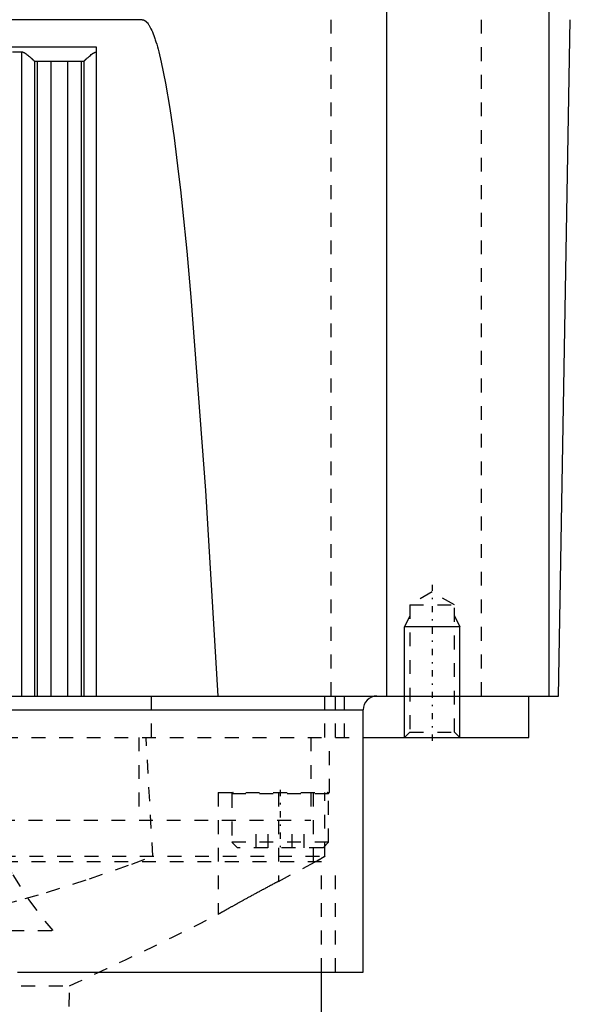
# Model space of a CAD drawing. Extents: x -70 to 70, y -1 to 571.
# Tile 11 of 14: x 18 to 58, y 180 to 252. Entities that reach past the tile are written whole.
import ezdxf

# ---------------------------------------------------------------- set-up
doc = ezdxf.new("R2010")
doc.units = 0
doc.linetypes.add('CENTER', pattern=[1.5, 0.45, -0.5, 0.05, -0.5])
doc.linetypes.add('DASHED', pattern=[2, 1, -1])
for name, color, linetype in [('AM_0', 7, 'CONTINUOUS'), ('AM_10', 7, 'CONTINUOUS'), ('AM_3', 7, 'DASHED'), ('AM_7', 7, 'CENTER')]:
    doc.layers.add(name, color=color, linetype=linetype)

msp = doc.modelspace()

# ---------------------------------------------------------------- linework, layer by layer
at = {"layer": 'AM_0', "color": 7, "linetype": 'CONTINUOUS'}
for p, q in [((56.476, 202.5), (56.476, 280.583)), ((44.725, 202.5), (44.725, 257.5)), ((27, 251.5), (16, 251.5)), ((57.145, 202.5), (58, 251.5)), ((23.7, 249.517), (16, 249.517)), ((17.608, 249.174), (18.26, 249.174)), ((18.26, 249.174), (18.26, 202.5)), ((23.7, 202.5), (23.7, 249.517)), ((19.206, 248.503), (19.206, 202.5)), ((19.213, 248.5), (22.787, 248.5)), ((19.404, 248.5), (19.404, 202.5)), ((20.4, 248.5), (20.4, 202.5)), ((21.6, 248.5), (21.6, 202.5)), ((22.596, 248.5), (22.596, 202.5)), ((22.794, 248.503), (22.794, 202.5)), ((16, 202.5), (57.145, 202.5)), ((55, 199.5), (55, 202.5)), ((16.007, 201.5), (43, 201.5)), ((43, 182.5), (43, 201.5)), ((43, 199.5), (55, 199.5)), ((17.981, 182.5), (43, 182.5)), ((40, 179), (40, 182.5))]:
    msp.add_line(p, q, dxfattribs=at)
for points in [[(27.016, 251.5, 0), (27, 251.5, 0)], [(27, 251.5, 0), (27.004, 251.5, 0), (27.013, 251.5, 0), (27.021, 251.499, 0), (27.026, 251.499, 0), (27.03, 251.499, 0), (27.039, 251.498, 0), (27.047, 251.496, 0), (27.056, 251.495, 0), (27.064, 251.493, 0), (27.073, 251.492, 0), (27.077, 251.49, 0), (27.082, 251.489, 0), (27.09, 251.487, 0), (27.099, 251.484, 0), (27.107, 251.482, 0), (27.116, 251.479, 0), (27.125, 251.475, 0), (27.129, 251.474, 0), (27.133, 251.472, 0), (27.142, 251.468, 0), (27.15, 251.464, 0), (27.155, 251.462, 0), (27.159, 251.46, 0), (27.168, 251.455, 0), (27.176, 251.451, 0), (27.181, 251.448, 0), (27.185, 251.446, 0), (27.193, 251.44, 0), (27.202, 251.435, 0), (27.211, 251.429, 0), (27.219, 251.424, 0), (27.228, 251.417, 0), (27.232, 251.414, 0), (27.236, 251.411, 0), (27.245, 251.404, 0), (27.254, 251.398, 0), (27.262, 251.391, 0), (27.271, 251.383, 0), (27.279, 251.376, 0), (27.284, 251.372, 0), (27.288, 251.368, 0), (27.297, 251.36, 0), (27.305, 251.352, 0), (27.314, 251.343, 0), (27.322, 251.335, 0), (27.331, 251.326, 0), (27.335, 251.321, 0), (27.34, 251.316, 0), (27.348, 251.307, 0), (27.357, 251.297, 0), (27.387, 251.262, 0), (27.438, 251.194, 0), (27.464, 251.157, 0), (27.49, 251.118, 0), (27.542, 251.033, 0), (27.593, 250.94, 0), (27.645, 250.838, 0), (27.696, 250.728, 0), (27.748, 250.61, 0), (27.774, 250.547, 0), (27.799, 250.483, 0), (27.851, 250.347, 0), (27.902, 250.203, 0), (27.928, 250.128, 0), (27.954, 250.051, 0), (28.005, 249.89, 0), (28.057, 249.721, 0), (28.083, 249.633, 0), (28.108, 249.543, 0), (28.16, 249.357, 0), (28.211, 249.162, 0), (28.391, 248.414, 0), (28.7, 246.892, 0), (29.008, 245.066, 0), (29.315, 242.937, 0), (29.621, 240.505, 0), (29.774, 239.176, 0), (29.927, 237.772, 0), (30.232, 234.738, 0), (30.536, 231.404, 0), (31.591, 217.389, 0), (32.483, 202.5, 0)], [(18.26, 249.174, 0), (18.267, 249.174, 0), (18.281, 249.173, 0), (18.295, 249.172, 0), (18.302, 249.171, 0), (18.309, 249.17, 0), (18.323, 249.168, 0), (18.336, 249.165, 0), (18.349, 249.162, 0), (18.362, 249.158, 0), (18.375, 249.154, 0), (18.381, 249.152, 0), (18.387, 249.15, 0), (18.4, 249.145, 0), (18.412, 249.14, 0), (18.425, 249.135, 0), (18.437, 249.129, 0), (18.449, 249.123, 0), (18.455, 249.12, 0), (18.461, 249.117, 0), (18.473, 249.111, 0), (18.484, 249.104, 0), (18.49, 249.101, 0), (18.496, 249.098, 0), (18.508, 249.091, 0), (18.519, 249.084, 0), (18.525, 249.08, 0), (18.531, 249.076, 0), (18.542, 249.069, 0), (18.554, 249.061, 0), (18.565, 249.054, 0), (18.576, 249.046, 0), (18.588, 249.038, 0), (18.593, 249.034, 0), (18.599, 249.03, 0), (18.61, 249.022, 0), (18.621, 249.014, 0), (18.66, 248.985, 0), (18.725, 248.933, 0), (18.787, 248.881, 0), (18.847, 248.83, 0), (18.875, 248.805, 0), (18.903, 248.781, 0), (18.934, 248.753, 0), (18.942, 248.745, 0), (18.951, 248.738, 0), (18.955, 248.734, 0), (18.96, 248.73, 0), (18.968, 248.722, 0), (18.976, 248.715, 0), (18.985, 248.707, 0), (18.993, 248.7, 0), (19.001, 248.692, 0), (19.005, 248.688, 0), (19.009, 248.685, 0), (19.018, 248.677, 0), (19.025, 248.67, 0), (19.033, 248.663, 0), (19.041, 248.656, 0), (19.049, 248.649, 0), (19.052, 248.645, 0), (19.056, 248.642, 0), (19.063, 248.635, 0), (19.071, 248.629, 0), (19.078, 248.622, 0), (19.085, 248.616, 0), (19.092, 248.609, 0), (19.095, 248.606, 0), (19.098, 248.603, 0), (19.105, 248.597, 0), (19.111, 248.591, 0), (19.117, 248.586, 0), (19.123, 248.58, 0), (19.129, 248.575, 0), (19.132, 248.572, 0), (19.135, 248.569, 0), (19.14, 248.564, 0), (19.145, 248.559, 0), (19.148, 248.557, 0), (19.151, 248.555, 0), (19.155, 248.55, 0), (19.16, 248.546, 0), (19.162, 248.544, 0), (19.165, 248.542, 0), (19.169, 248.538, 0), (19.173, 248.534, 0), (19.177, 248.53, 0), (19.181, 248.527, 0), (19.184, 248.523, 0), (19.186, 248.522, 0), (19.187, 248.52, 0), (19.19, 248.518, 0), (19.193, 248.515, 0), (19.196, 248.513, 0), (19.198, 248.51, 0), (19.201, 248.508, 0), (19.202, 248.507, 0), (19.202, 248.507, 0), (19.204, 248.505, 0), (19.206, 248.504, 0), (19.206, 248.503, 0)], [(22.794, 248.503, 0), (22.794, 248.504, 0), (22.796, 248.505, 0), (22.797, 248.506, 0), (22.798, 248.507, 0), (22.799, 248.508, 0), (22.801, 248.51, 0), (22.804, 248.512, 0), (22.806, 248.515, 0), (22.809, 248.517, 0), (22.812, 248.52, 0), (22.813, 248.521, 0), (22.815, 248.523, 0), (22.818, 248.526, 0), (22.822, 248.529, 0), (22.826, 248.533, 0), (22.83, 248.536, 0), (22.834, 248.54, 0), (22.836, 248.542, 0), (22.838, 248.544, 0), (22.843, 248.548, 0), (22.847, 248.553, 0), (22.85, 248.555, 0), (22.852, 248.557, 0), (22.857, 248.562, 0), (22.862, 248.567, 0), (22.865, 248.569, 0), (22.868, 248.572, 0), (22.873, 248.577, 0), (22.879, 248.582, 0), (22.885, 248.588, 0), (22.891, 248.593, 0), (22.897, 248.599, 0), (22.9, 248.602, 0), (22.904, 248.605, 0), (22.91, 248.611, 0), (22.917, 248.617, 0), (22.924, 248.623, 0), (22.931, 248.63, 0), (22.938, 248.636, 0), (22.941, 248.64, 0), (22.945, 248.643, 0), (22.952, 248.65, 0), (22.96, 248.656, 0), (22.967, 248.663, 0), (22.975, 248.67, 0), (22.982, 248.677, 0), (22.986, 248.681, 0), (22.99, 248.684, 0), (22.998, 248.692, 0), (23.006, 248.699, 0), (23.014, 248.706, 0), (23.022, 248.714, 0), (23.031, 248.721, 0), (23.035, 248.725, 0), (23.039, 248.728, 0), (23.047, 248.736, 0), (23.055, 248.744, 0), (23.085, 248.77, 0), (23.112, 248.794, 0), (23.139, 248.818, 0), (23.196, 248.867, 0), (23.256, 248.917, 0), (23.319, 248.968, 0), (23.383, 249.017, 0), (23.421, 249.044, 0), (23.432, 249.052, 0), (23.443, 249.059, 0), (23.449, 249.063, 0), (23.454, 249.067, 0), (23.465, 249.074, 0), (23.477, 249.081, 0), (23.482, 249.085, 0), (23.488, 249.088, 0), (23.499, 249.095, 0), (23.511, 249.101, 0), (23.516, 249.105, 0), (23.522, 249.108, 0), (23.534, 249.114, 0), (23.545, 249.12, 0), (23.557, 249.126, 0), (23.569, 249.132, 0), (23.581, 249.137, 0), (23.587, 249.14, 0), (23.593, 249.142, 0), (23.605, 249.147, 0), (23.617, 249.151, 0), (23.629, 249.155, 0), (23.642, 249.159, 0), (23.654, 249.163, 0), (23.661, 249.164, 0), (23.667, 249.166, 0), (23.68, 249.168, 0), (23.693, 249.17, 0), (23.7, 249.171, 0)], [(19.206, 248.503, 0), (19.208, 248.502, 0), (19.21, 248.501, 0), (19.212, 248.5, 0), (19.213, 248.5, 0)], [(22.787, 248.5, 0), (22.788, 248.5, 0), (22.79, 248.501, 0), (22.792, 248.502, 0), (22.794, 248.503, 0)]]:
    msp.add_polyline3d(points, dxfattribs=at)
msp.add_arc((44, 201.5), 1, 90, 180, dxfattribs=at)
at = {"layer": 'AM_10', "color": 7, "linetype": 'CONTINUOUS'}
for p, q in [((46.379, 208.3), (46, 207.5)), ((49.621, 208.3), (50, 207.5)), ((50, 207.5), (46, 207.5)), ((46, 199.5), (46, 207.5)), ((50, 199.5), (50, 207.5))]:
    msp.add_line(p, q, dxfattribs=at)
at = {"layer": 'AM_3', "color": 6, "linetype": 'DASHED'}
for p, q in [((51.584, 202.5), (51.584, 373.93)), ((40.682, 202.5), (40.682, 343.659)), ((48, 210.036), (46.379, 209.1)), ((49.621, 209.1), (48, 210.036)), ((46.379, 209.1), (46.379, 199.879)), ((46.379, 209.1), (49.621, 209.1)), ((49.621, 199.879), (49.621, 209.1)), ((27.679, 199.5), (27.679, 202.5)), ((40.225, 199.5), (40.225, 202.5)), ((41, 199.5), (41, 202.5)), ((41.645, 199.5), (41.645, 202.5)), ((46.379, 199.879), (46, 199.5)), ((46.379, 199.879), (49.621, 199.879)), ((50, 199.5), (49.621, 199.879)), ((-43, 199.5), (43, 199.5)), ((26.753, 199.5), (26.753, 193.5)), ((27.783, 190.893), (27.295, 199.5)), ((39.215, 199.5), (39.215, 193.5)), ((40.559, 195.5), (40.559, 199.5)), ((32.5, 195.5), (32.5, 186.671)), ((32.5, 195.5), (40.559, 195.5)), ((36.871, 195.5), (36.871, 189.067)), ((39.389, 195.5), (39.389, 190.403)), ((40.238, 190.893), (40.238, 195.5)), ((33.5, 195.4), (33.5, 191.9)), ((40.5, 195.4), (33.5, 195.4)), ((40.5, 191.9), (40.5, 195.4)), ((-39.215, 193.5), (39.215, 193.5)), ((35.268, 191.5), (35.268, 193.5)), ((36.134, 191.5), (36.134, 193.5)), ((37.866, 191.5), (37.866, 193.5)), ((38.732, 191.5), (38.732, 193.5)), ((33.5, 191.9), (33.9, 191.5)), ((40.5, 191.9), (33.5, 191.9)), ((40.1, 191.5), (40.5, 191.9)), ((40.1, 191.5), (33.9, 191.5)), ((-41, 190.5), (41, 190.5)), ((16.842, 190.893), (40.238, 190.893)), ((36.871, 189.067), (39.567, 190.5)), ((40, 182.5), (40, 190.5)), ((41, 182.5), (41, 190.5)), ((-20.535, 185.5), (20.535, 185.5)), ((-21.744, 181.5), (21.744, 181.5)), ((21.508, 168), (21.744, 181.5))]:
    msp.add_line(p, q, dxfattribs=at)
for points in [[(-27.783, 190.893, 0), (-26.259, 190.325, 0), (-23.188, 189.251, 0), (-20.091, 188.269, 0), (-18.537, 187.817, 0), (-16.979, 187.393, 0), (-13.859, 186.639, 0), (-10.742, 186.019, 0), (-7.637, 185.546, 0), (-4.555, 185.228, 0), (-1.507, 185.07, 0), (0, 185.05, 0), (1.507, 185.07, 0), (4.555, 185.228, 0), (7.637, 185.546, 0), (10.742, 186.019, 0), (13.859, 186.639, 0), (16.979, 187.393, 0), (18.537, 187.817, 0), (20.091, 188.269, 0), (23.188, 189.251, 0), (26.259, 190.325, 0), (27.783, 190.893, 0)], [(17.071, 190.494, 0), (17.638, 189.541, 0), (18.787, 187.76, 0), (19.95, 186.189, 0), (20.535, 185.5, 0)], [(40.238, 190.893, 0), (40.223, 190.883, 0), (40.191, 190.863, 0), (40.156, 190.841, 0), (40.138, 190.829, 0), (40.119, 190.817, 0), (40.079, 190.793, 0), (40.037, 190.768, 0), (39.993, 190.741, 0), (39.947, 190.714, 0), (39.899, 190.687, 0), (39.874, 190.672, 0), (39.849, 190.658, 0), (39.799, 190.629, 0), (39.747, 190.6, 0), (39.694, 190.57, 0), (39.64, 190.54, 0), (39.585, 190.51, 0), (39.557, 190.494, 0), (39.529, 190.479, 0), (39.473, 190.449, 0), (39.417, 190.418, 0), (39.389, 190.403, 0)], [(39.567, 190.5, 0), (39.59, 190.513, 0), (39.635, 190.537, 0), (39.68, 190.562, 0), (39.702, 190.575, 0), (39.724, 190.587, 0), (39.767, 190.611, 0), (39.809, 190.635, 0), (39.851, 190.659, 0), (39.892, 190.682, 0), (39.931, 190.705, 0), (39.951, 190.717, 0), (39.97, 190.728, 0), (40.007, 190.75, 0), (40.043, 190.771, 0), (40.078, 190.792, 0), (40.111, 190.812, 0), (40.142, 190.832, 0), (40.157, 190.841, 0), (40.172, 190.85, 0), (40.2, 190.868, 0), (40.226, 190.885, 0), (40.238, 190.893, 0)], [(36.871, 189.067, 0), (36.84, 189.051, 0), (36.779, 189.019, 0), (36.718, 188.987, 0), (36.688, 188.971, 0), (36.657, 188.955, 0), (36.597, 188.922, 0), (36.536, 188.89, 0), (36.475, 188.858, 0), (36.415, 188.826, 0), (36.354, 188.794, 0), (36.324, 188.778, 0), (36.294, 188.762, 0), (36.233, 188.73, 0), (36.173, 188.698, 0), (36.113, 188.666, 0), (36.053, 188.635, 0), (35.994, 188.603, 0), (35.964, 188.587, 0), (35.934, 188.571, 0), (35.875, 188.539, 0), (35.816, 188.508, 0), (35.786, 188.492, 0), (35.757, 188.476, 0), (35.698, 188.445, 0), (35.639, 188.413, 0), (35.61, 188.397, 0), (35.581, 188.382, 0), (35.522, 188.35, 0), (35.465, 188.319, 0), (35.407, 188.288, 0), (35.349, 188.257, 0), (35.292, 188.226, 0), (35.264, 188.211, 0), (35.235, 188.195, 0), (35.179, 188.165, 0), (35.122, 188.134, 0), (35.066, 188.104, 0), (35.011, 188.074, 0), (34.955, 188.043, 0), (34.928, 188.028, 0), (34.9, 188.013, 0), (34.845, 187.984, 0), (34.791, 187.954, 0), (34.737, 187.924, 0), (34.683, 187.895, 0), (34.63, 187.866, 0), (34.604, 187.851, 0), (34.577, 187.837, 0), (34.525, 187.808, 0), (34.473, 187.779, 0), (34.421, 187.751, 0), (34.37, 187.723, 0), (34.319, 187.695, 0), (34.294, 187.681, 0), (34.269, 187.667, 0), (34.219, 187.639, 0), (34.169, 187.612, 0), (34.12, 187.585, 0), (34.072, 187.558, 0), (34.024, 187.532, 0), (34, 187.518, 0), (33.977, 187.505, 0), (33.93, 187.479, 0), (33.884, 187.454, 0), (33.861, 187.441, 0), (33.838, 187.428, 0), (33.793, 187.403, 0), (33.748, 187.378, 0), (33.726, 187.366, 0), (33.704, 187.353, 0), (33.661, 187.329, 0), (33.618, 187.305, 0), (33.576, 187.282, 0), (33.534, 187.258, 0), (33.493, 187.235, 0), (33.473, 187.224, 0), (33.453, 187.213, 0), (33.413, 187.19, 0), (33.374, 187.168, 0), (33.336, 187.147, 0), (33.298, 187.126, 0), (33.262, 187.105, 0), (33.243, 187.095, 0), (33.225, 187.084, 0), (33.19, 187.064, 0), (33.155, 187.045, 0), (33.122, 187.026, 0), (33.089, 187.007, 0), (33.056, 186.989, 0), (33.04, 186.98, 0), (33.025, 186.971, 0), (32.994, 186.954, 0), (32.965, 186.937, 0), (32.936, 186.92, 0), (32.907, 186.904, 0), (32.88, 186.889, 0), (32.867, 186.881, 0), (32.854, 186.874, 0), (32.828, 186.859, 0), (32.804, 186.845, 0), (32.78, 186.832, 0), (32.757, 186.818, 0), (32.735, 186.806, 0), (32.725, 186.8, 0), (32.714, 186.794, 0), (32.694, 186.782, 0), (32.675, 186.771, 0), (32.666, 186.766, 0), (32.657, 186.761, 0), (32.64, 186.751, 0), (32.623, 186.742, 0), (32.615, 186.737, 0), (32.608, 186.733, 0), (32.594, 186.725, 0), (32.58, 186.717, 0), (32.568, 186.71, 0), (32.557, 186.704, 0), (32.546, 186.698, 0), (32.542, 186.695, 0), (32.537, 186.692, 0), (32.529, 186.688, 0), (32.522, 186.684, 0), (32.516, 186.68, 0), (32.51, 186.677, 0), (32.506, 186.675, 0), (32.505, 186.674, 0), (32.503, 186.673, 0), (32.501, 186.672, 0), (32.5, 186.671, 0), (32.5, 186.671, 0)]]:
    msp.add_polyline3d(points, dxfattribs=at)
for centre, radius, start, end in [((33.6, 195.4), 0.1, 90, 180), ((40.4, 195.4), 0.1, 0, 90), ((-105.055, 459.032), 305.126, 294.55476, 296.79591)]:
    msp.add_arc(centre, radius, start, end, dxfattribs=at)
at = {"layer": 'AM_7', "color": 4, "linetype": 'CENTER'}
for p, q in [((48, 210.563), (48, 198.973)), ((37, 195.7), (37, 191.3))]:
    msp.add_line(p, q, dxfattribs=at)

doc.saveas('drawing.dxf')
